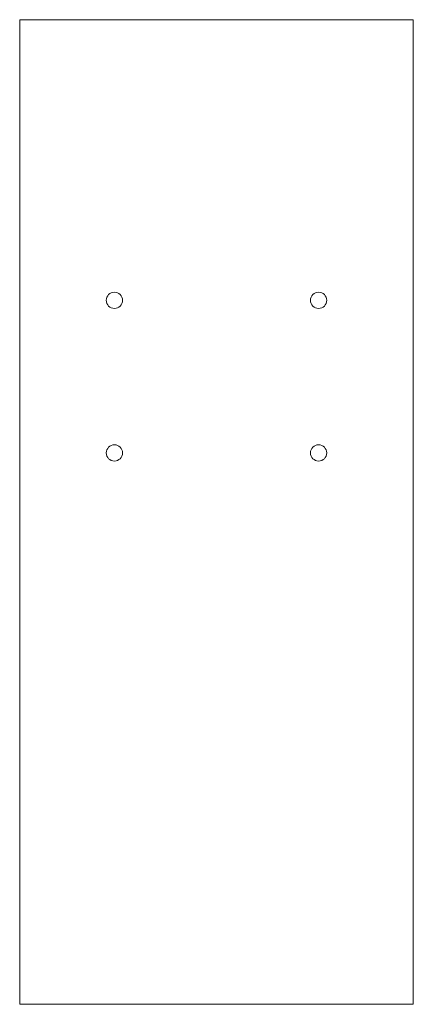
# Model space of a CAD drawing. Header units: millimetres. Extents: x 0 to 80, y 0 to 200.
import ezdxf

# ---------------------------------------------------------------- set-up
doc = ezdxf.new("R2010")
doc.units = ezdxf.units.MM

msp = doc.modelspace()

# ---------------------------------------------------------------- linework, layer by layer
at = {"color": 7, "linetype": 'Continuous', "lineweight": 15}
for p, q in [((0, 200), (0, 0)), ((80, 200), (0, 200)), ((80, 0), (80, 200)), ((0, 0), (80, 0))]:
    msp.add_line(p, q, dxfattribs=at)
for centre in [(19.25, 143), (19.25, 143), (60.75, 143), (60.75, 143), (19.25, 112), (19.25, 112), (60.75, 112), (60.75, 112)]:
    msp.add_circle(centre, 1.65, dxfattribs=at)

doc.saveas('drawing.dxf')
